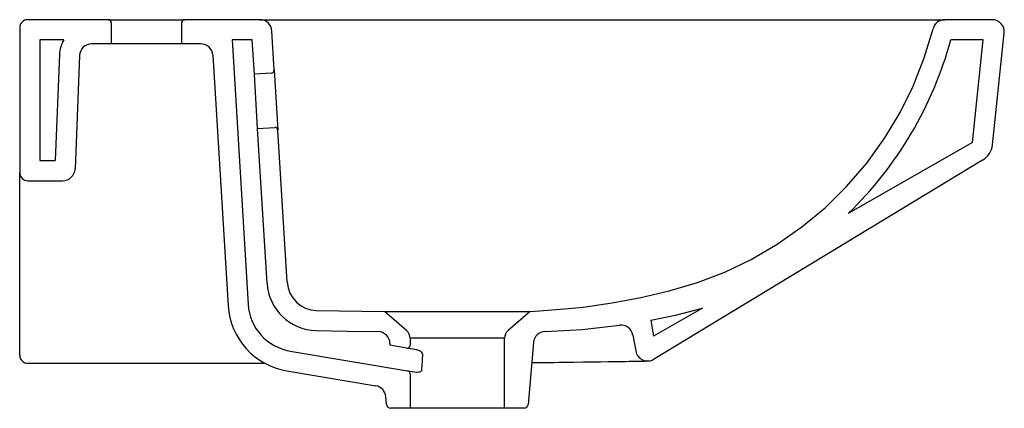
# Model space of a CAD drawing. Header units: millimetres. Extents: x 4568.072 to 4568.561, y 2568.258 to 2568.451.
import ezdxf

# ---------------------------------------------------------------- set-up
doc = ezdxf.new("R2010")
doc.units = ezdxf.units.MM
doc.layers.add('SANINDUSA', color=3, linetype='Continuous')

msp = doc.modelspace()

# ---------------------------------------------------------------- linework, layer by layer
at = {"layer": 'SANINDUSA'}
for p, q in [((4568.115879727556, 2568.451216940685), (4568.075879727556, 2568.451216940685)), ((4568.115879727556, 2568.451216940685), (4568.153879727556, 2568.451216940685)), ((4568.117379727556, 2568.449716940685), (4568.117379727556, 2568.439216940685)), ((4568.152379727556, 2568.439216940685), (4568.152379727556, 2568.449716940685)), ((4568.191233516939, 2568.451216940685), (4568.153879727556, 2568.451216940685)), ((4568.191233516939, 2568.451216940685), (4568.531596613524, 2568.451216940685)), ((4568.555216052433, 2568.451216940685), (4568.531596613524, 2568.451216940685)), ((4568.071879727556, 2568.447216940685), (4568.071879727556, 2568.375217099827)), ((4568.198397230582, 2568.426263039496), (4568.197222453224, 2568.445581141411)), ((4568.555350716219, 2568.389097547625), (4568.561183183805, 2568.444589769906)), ((4568.081879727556, 2568.441216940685), (4568.081879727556, 2568.381217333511)), ((4568.093785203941, 2568.441216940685), (4568.081879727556, 2568.441216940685)), ((4568.117379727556, 2568.439216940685), (4568.107641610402, 2568.439216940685)), ((4568.152379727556, 2568.439216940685), (4568.117379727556, 2568.439216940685)), ((4568.161907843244, 2568.439216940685), (4568.152379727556, 2568.439216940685)), ((4568.187469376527, 2568.441216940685), (4568.177450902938, 2568.441216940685)), ((4568.177450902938, 2568.441216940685), (4568.185447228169, 2568.30972493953)), ((4568.188506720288, 2568.424158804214), (4568.187469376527, 2568.441216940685)), ((4568.550773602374, 2568.441216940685), (4568.534674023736, 2568.441216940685)), ((4568.545405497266, 2568.390142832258), (4568.550773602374, 2568.441216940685)), ((4568.091654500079, 2568.433859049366), (4568.089540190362, 2568.381217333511)), ((4568.101646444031, 2568.43345773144), (4568.099377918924, 2568.376976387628)), ((4568.16789677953, 2568.433581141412), (4568.175465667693, 2568.30911793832)), ((4568.196991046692, 2568.424674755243), (4568.188506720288, 2568.424158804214)), ((4568.190145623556, 2568.397208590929), (4568.188506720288, 2568.424158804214)), ((4568.198397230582, 2568.426263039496), (4568.200218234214, 2568.396318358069)), ((4568.190145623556, 2568.397208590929), (4568.198629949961, 2568.397724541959)), ((4568.194827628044, 2568.320217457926), (4568.190145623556, 2568.397208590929)), ((4568.204809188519, 2568.320824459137), (4568.200218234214, 2568.396318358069)), ((4568.545353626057, 2568.390173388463), (4568.483585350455, 2568.354912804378)), ((4568.081879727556, 2568.381217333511), (4568.089540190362, 2568.381217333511)), ((4568.550363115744, 2568.38145824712), (4568.386911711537, 2568.282443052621)), ((4568.071879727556, 2568.284469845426), (4568.071879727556, 2568.375217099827)), ((4568.075879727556, 2568.371216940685), (4568.093382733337, 2568.371216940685)), ((4568.194827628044, 2568.320217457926), (4568.194827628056, 2568.320217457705)), ((4568.219416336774, 2568.30673940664), (4568.253217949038, 2568.306223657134)), ((4568.264160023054, 2568.296711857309), (4568.25321798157, 2568.306223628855)), ((4568.325536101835, 2568.306218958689), (4568.314599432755, 2568.296711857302)), ((4568.411272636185, 2568.307864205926), (4568.386889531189, 2568.293945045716)), ((4568.3854827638, 2568.301923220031), (4568.386889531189, 2568.293945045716)), ((4568.265879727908, 2568.292938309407), (4568.265879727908, 2568.289515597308)), ((4568.312879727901, 2568.292938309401), (4568.265879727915, 2568.292938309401)), ((4568.312879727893, 2568.258216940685), (4568.312879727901, 2568.292938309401)), ((4568.376642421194, 2568.294471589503), (4568.378028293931, 2568.286611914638)), ((4568.255879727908, 2568.2902467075), (4568.255879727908, 2568.289420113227)), ((4568.262292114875, 2568.2883447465), (4568.255879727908, 2568.289420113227)), ((4568.264131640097, 2568.288036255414), (4568.262292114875, 2568.2883447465)), ((4568.269262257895, 2568.287175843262), (4568.264131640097, 2568.288036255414)), ((4568.32723527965, 2568.290856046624), (4568.324539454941, 2568.2600426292)), ((4568.206266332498, 2568.286586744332), (4568.26462781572, 2568.276799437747)), ((4568.386724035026, 2568.282371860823), (4568.386896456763, 2568.282468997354)), ((4568.075879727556, 2568.280469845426), (4568.19372638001, 2568.280469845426)), ((4568.383495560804, 2568.281643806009), (4568.383335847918, 2568.281644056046)), ((4568.204612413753, 2568.276724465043), (4568.248897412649, 2568.269297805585)), ((4568.26462781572, 2568.276799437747), (4568.269329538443, 2568.27601095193)), ((4568.265879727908, 2568.275320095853), (4568.265879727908, 2568.258216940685)), ((4568.25422000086, 2568.2600426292), (4568.253882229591, 2568.263903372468)), ((4568.265879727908, 2568.258216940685), (4568.256212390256, 2568.258216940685)), ((4568.312879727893, 2568.258216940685), (4568.265879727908, 2568.258216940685)), ((4568.312879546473, 2568.258124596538), (4568.289379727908, 2568.258216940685)), ((4568.322547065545, 2568.258216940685), (4568.312879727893, 2568.258216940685))]:
    msp.add_line(p, q, dxfattribs=at)
at = {"layer": 'SANINDUSA', "flags": 128}
for points in [[(4568.325536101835, 2568.306218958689), (4568.330224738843, 2568.306609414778), (4568.344707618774, 2568.307657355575), (4568.351925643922, 2568.308427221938), (4568.366303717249, 2568.310457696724), (4568.380574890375, 2568.313138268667), (4568.3947105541, 2568.31645974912), (4568.40867845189, 2568.320574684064), (4568.422292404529, 2568.325785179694), (4568.435440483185, 2568.332080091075), (4568.448374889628, 2568.339632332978), (4568.460639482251, 2568.348229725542), (4568.472138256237, 2568.357808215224), (4568.482804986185, 2568.36830535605), (4568.492831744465, 2568.379992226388), (4568.501827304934, 2568.392490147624), (4568.509378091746, 2568.405077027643), (4568.515882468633, 2568.418235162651), (4568.521428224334, 2568.432264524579), (4568.525784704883, 2568.446707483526)], [(4568.253218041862, 2568.306223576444), (4568.253400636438, 2568.306223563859), (4568.253954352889, 2568.306223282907), (4568.255644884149, 2568.306222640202), (4568.258355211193, 2568.306222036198), (4568.261857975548, 2568.306221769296), (4568.266253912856, 2568.30622169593), (4568.271174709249, 2568.306221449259), (4568.276762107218, 2568.306220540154), (4568.282540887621, 2568.306218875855), (4568.288682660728, 2568.306216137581), (4568.294668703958, 2568.306212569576), (4568.300674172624, 2568.306208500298), (4568.306198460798, 2568.3062055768), (4568.311397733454, 2568.306204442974), (4568.315846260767, 2568.306205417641), (4568.319659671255, 2568.30620836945), (4568.322517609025, 2568.306212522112), (4568.324500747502, 2568.30621687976), (4568.325273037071, 2568.306218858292), (4568.325536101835, 2568.306218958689)], [(4568.3854827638, 2568.301923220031), (4568.398427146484, 2568.30463130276), (4568.411272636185, 2568.307864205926)], [(4568.219172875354, 2568.296742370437), (4568.23454858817, 2568.296431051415), (4568.249927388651, 2568.296246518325)], [(4568.333054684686, 2568.296331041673), (4568.351493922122, 2568.297332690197), (4568.369905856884, 2568.299372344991)], [(4568.27212350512, 2568.285072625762), (4568.272118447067, 2568.285146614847), (4568.272043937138, 2568.285417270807), (4568.271753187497, 2568.28585970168), (4568.271158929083, 2568.286378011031), (4568.270195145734, 2568.28690110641), (4568.269262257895, 2568.287175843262)], [(4568.271558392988, 2568.277055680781), (4568.271529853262, 2568.276823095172), (4568.271472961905, 2568.276680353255), (4568.27125590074, 2568.276409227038), (4568.271219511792, 2568.276378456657), (4568.270719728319, 2568.276110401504), (4568.269960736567, 2568.275971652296), (4568.269329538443, 2568.27601095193)], [(4568.326359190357, 2568.280842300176), (4568.330388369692, 2568.28088434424), (4568.332008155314, 2568.280902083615)], [(4568.33201010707, 2568.280902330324), (4568.337528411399, 2568.280963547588), (4568.339986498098, 2568.280992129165)], [(4568.339976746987, 2568.28099106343), (4568.341878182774, 2568.281012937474), (4568.347065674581, 2568.281075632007), (4568.351905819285, 2568.281137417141), (4568.356407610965, 2568.281198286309), (4568.36057193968, 2568.281257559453), (4568.364395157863, 2568.281314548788), (4568.366684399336, 2568.281350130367)], [(4568.379483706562, 2568.28156545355), (4568.380824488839, 2568.281590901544), (4568.381999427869, 2568.281613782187)]]:
    msp.add_lwpolyline(points, dxfattribs=at)
at = {"layer": 'SANINDUSA'}
for centre, radius, start, end in [((4568.075879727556, 2568.447216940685), 0.004000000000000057, 90, 180), ((4568.115879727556, 2568.449716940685), 0.001500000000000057, 0, 90), ((4568.153879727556, 2568.449716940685), 0.001500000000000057, 90, 180), ((4568.191233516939, 2568.445216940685), 0.006000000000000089, 3.480000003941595, 90), ((4568.531596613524, 2568.445216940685), 0.006000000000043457, 90, 165.6157392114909), ((4568.555216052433, 2568.445216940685), 0.006000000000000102, 353.9999999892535, 90), ((4568.107641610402, 2568.433216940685), 0.01599999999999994, 149.9999999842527, 177.7000000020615), ((4568.107641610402, 2568.433216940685), 0.005999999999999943, 90, 177.7000000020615), ((4568.161907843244, 2568.433216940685), 0.006000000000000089, 3.480000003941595, 90), ((4568.35102611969, 2568.491527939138), 0.1904146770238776, 314.1415346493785, 344.6795044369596), ((4568.196899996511, 2568.426171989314), 0.001500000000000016, 273.4800000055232, 3.480000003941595), ((4568.198721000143, 2568.396227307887), 0.001499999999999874, 3.480000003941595, 93.48000000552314), ((4568.545405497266, 2568.390142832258), 0.01000000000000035, 299.7199999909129, 353.9999999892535), ((4568.075879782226, 2568.375216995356), 0.004000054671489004, 180, 269.9992169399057), ((4568.093382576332, 2568.377217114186), 0.006000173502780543, 270.0014992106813, 357.700680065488), ((4568.219788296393, 2568.321741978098), 0.02500718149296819, 183.4951066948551, 268.589821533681), ((4568.219785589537, 2568.32173917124), 0.01500430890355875, 183.4951066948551, 268.5898210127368), ((4568.210401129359, 2568.311242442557), 0.0350000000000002, 183.4800000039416, 260.4800000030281), ((4568.210401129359, 2568.311242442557), 0.02500000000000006, 183.4800000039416, 260.4800000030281), ((4568.260879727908, 2568.292938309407), 0.005000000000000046, 0, 48.9999999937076), ((4568.317879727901, 2568.292938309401), 0.005, 131.0000000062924, 180), ((4568.370733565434, 2568.293429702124), 0.006000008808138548, 9.99996881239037, 97.92930960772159), ((4568.249879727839, 2568.290246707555), 0.006000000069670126, 0, 89.54486799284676), ((4568.333212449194, 2568.290333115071), 0.006000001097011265, 91.5067134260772, 175.0000287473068), ((4568.264379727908, 2568.289515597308), 0.001500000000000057, 260.4800000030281, 0), ((4568.38393714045, 2568.287653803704), 0.00600000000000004, 189.9999999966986, 299.7199999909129), ((4568.075879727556, 2568.284469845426), 0.004000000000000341, 180, 270.3384816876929), ((4568.383673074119, 2568.288722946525), 0.007095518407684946, 267.2501930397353, 281.9429847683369), ((4568.312141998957, 2571.861649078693), 3.580716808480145, 270.8728803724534, 271.0772585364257), ((4568.375363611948, 2568.700117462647), 0.4185564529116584, 270.9070383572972, 271.1127994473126), ((4568.264379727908, 2568.275320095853), 0.001500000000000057, 0, 80.4800000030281), ((4568.247905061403, 2568.263380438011), 0.006000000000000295, 4.999999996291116, 80.4800000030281), ((4568.256212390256, 2568.260216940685), 0.002000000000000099, 184.9999999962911, 270), ((4568.322547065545, 2568.260216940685), 0.00200000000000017, 270, 355.0000000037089)]:
    msp.add_arc(centre, radius, start, end, dxfattribs=at)
msp.add_ellipse((4568.289366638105, 2568.028362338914), major_axis=(0.0002197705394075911, 0.3575303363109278), ratio=0.06992143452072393, start_param=0.7699005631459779, end_param=0.8016031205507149, dxfattribs=at)

doc.saveas('drawing.dxf')
